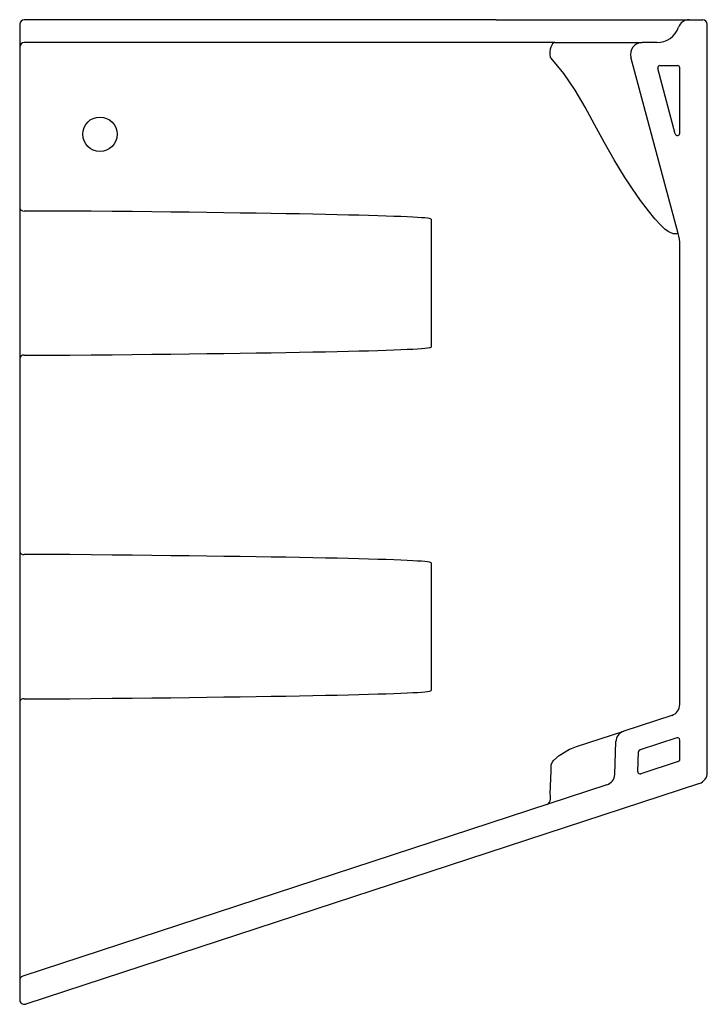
# Model space of a CAD drawing. Header units: millimetres. Extents: x 4432.94 to 4433.24, y 2809.986 to 2810.416.
import ezdxf

# ---------------------------------------------------------------- set-up
doc = ezdxf.new("R2010")
doc.units = ezdxf.units.MM
doc.layers.add('SANINDUSA', color=3, linetype='Continuous')

msp = doc.modelspace()

# ---------------------------------------------------------------- linework, layer by layer
at = {"layer": 'SANINDUSA'}
for p, q in [((4432.940058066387, 2810.413635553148), (4432.940058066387, 2810.413035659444)), ((4432.940058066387, 2810.413035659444), (4432.940058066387, 2809.999634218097)), ((4433.147976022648, 2810.415635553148), (4432.942058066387, 2810.415635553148)), ((4433.147976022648, 2810.415635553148), (4433.232200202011, 2810.415635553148)), ((4433.232200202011, 2810.415635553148), (4433.238058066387, 2810.415635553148)), ((4433.240058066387, 2810.08693159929), (4433.240058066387, 2810.413635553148)), ((4432.940058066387, 2810.403635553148), (4432.940058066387, 2810.400635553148)), ((4433.159013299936, 2810.405635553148), (4432.942058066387, 2810.405635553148)), ((4433.173520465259, 2810.405635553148), (4433.159013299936, 2810.405635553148)), ((4433.173520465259, 2810.405635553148), (4433.211574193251, 2810.405635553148)), ((4433.218058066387, 2810.405635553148), (4433.211574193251, 2810.405635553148)), ((4432.940058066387, 2810.400635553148), (4432.940058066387, 2810.339722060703)), ((4433.227376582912, 2810.322341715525), (4433.20674456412, 2810.399341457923)), ((4433.226092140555, 2810.365772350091), (4433.218427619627, 2810.394376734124)), ((4433.219393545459, 2810.395635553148), (4433.227058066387, 2810.395635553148)), ((4433.228058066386, 2810.366031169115), (4433.228058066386, 2810.394635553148)), ((4432.940058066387, 2810.339722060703), (4432.940058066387, 2810.334068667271)), ((4432.940058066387, 2810.334068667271), (4432.940058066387, 2810.333512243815)), ((4432.940058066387, 2810.333512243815), (4432.940058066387, 2810.328567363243)), ((4432.961956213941, 2810.332099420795), (4432.9419693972, 2810.332099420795)), ((4432.940058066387, 2810.328567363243), (4432.940058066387, 2810.272703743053)), ((4433.119520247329, 2810.328567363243), (4433.119520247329, 2810.272703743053)), ((4433.225009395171, 2810.322341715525), (4433.227376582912, 2810.322341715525)), ((4433.228058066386, 2810.116673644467), (4433.228058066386, 2810.317165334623)), ((4432.940058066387, 2810.272703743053), (4432.940058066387, 2810.267758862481)), ((4432.940058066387, 2810.267758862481), (4432.940058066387, 2810.267202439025)), ((4432.940058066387, 2810.267202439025), (4432.940058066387, 2810.261549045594)), ((4432.9419693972, 2810.269171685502), (4432.961956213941, 2810.269171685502)), ((4432.940058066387, 2810.261549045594), (4432.940058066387, 2810.189722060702)), ((4432.940058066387, 2810.189722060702), (4432.940058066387, 2810.184068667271)), ((4432.940058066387, 2810.184068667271), (4432.940058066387, 2810.183512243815)), ((4432.940058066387, 2810.183512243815), (4432.940058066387, 2810.178567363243)), ((4432.961956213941, 2810.182099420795), (4432.9419693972, 2810.182099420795)), ((4432.940058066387, 2810.178567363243), (4432.940058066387, 2810.122703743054)), ((4433.119520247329, 2810.178567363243), (4433.119520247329, 2810.122703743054)), ((4432.940058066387, 2810.122703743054), (4432.940058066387, 2810.117758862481)), ((4432.9419693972, 2810.119171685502), (4432.961956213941, 2810.119171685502)), ((4432.940058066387, 2810.117758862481), (4432.940058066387, 2810.117202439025)), ((4432.940058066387, 2810.117202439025), (4432.940058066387, 2810.111549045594)), ((4432.940058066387, 2810.111549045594), (4432.940058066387, 2810.003471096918)), ((4433.22461498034, 2810.111922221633), (4433.203611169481, 2810.105039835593)), ((4433.182990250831, 2810.09828291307), (4433.203611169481, 2810.105039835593)), ((4433.226746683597, 2810.102097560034), (4433.210706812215, 2810.096841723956)), ((4433.180840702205, 2810.09747821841), (4433.182990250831, 2810.09828291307)), ((4433.199671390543, 2810.086152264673), (4433.200171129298, 2810.100462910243)), ((4433.228058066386, 2810.092728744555), (4433.228058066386, 2810.101147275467)), ((4433.20972141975, 2810.087410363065), (4433.210018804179, 2810.095926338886)), ((4433.227369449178, 2810.091778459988), (4433.211032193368, 2810.086425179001)), ((4433.19623135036, 2810.081575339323), (4432.941435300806, 2809.998085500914)), ((4433.236614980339, 2810.082180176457), (4432.942680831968, 2809.985865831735)), ((4432.940058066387, 2810.003471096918), (4432.940058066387, 2809.99618493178)), ((4432.940058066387, 2809.99618493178), (4432.940058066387, 2809.987766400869))]:
    msp.add_line(p, q, dxfattribs=at)
at = {"layer": 'SANINDUSA', "flags": 128}
for points in [[(4433.173520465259, 2810.405635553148), (4433.173033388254, 2810.405504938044), (4433.172571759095, 2810.405119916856), (4433.172159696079, 2810.404500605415), (4433.171818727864, 2810.403679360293), (4433.171566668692, 2810.402699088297), (4433.171416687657, 2810.401611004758), (4433.171376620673, 2810.400471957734), (4433.171448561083, 2810.399341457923)], [(4433.190895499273, 2810.369943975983), (4433.186798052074, 2810.377515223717), (4433.182367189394, 2810.384889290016), (4433.177439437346, 2810.392083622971), (4433.171924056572, 2810.398824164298), (4433.171448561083, 2810.399341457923)], [(4433.225009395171, 2810.322341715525), (4433.224133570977, 2810.322540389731), (4433.223057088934, 2810.323119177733), (4433.221569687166, 2810.324253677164), (4433.219901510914, 2810.325805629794), (4433.217231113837, 2810.328690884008), (4433.214403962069, 2810.332121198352), (4433.210937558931, 2810.336726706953), (4433.207442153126, 2810.341743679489), (4433.203986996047, 2810.347032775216), (4433.199466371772, 2810.354425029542), (4433.195091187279, 2810.362093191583), (4433.190895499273, 2810.369943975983)], [(4433.17198497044, 2810.09050400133), (4433.172636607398, 2810.091781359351), (4433.172975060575, 2810.092214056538), (4433.175371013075, 2810.094387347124), (4433.179991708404, 2810.097101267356), (4433.180840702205, 2810.09747821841)], [(4433.171512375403, 2810.077649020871), (4433.171879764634, 2810.08764226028), (4433.17198497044, 2810.09050400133)], [(4433.17006826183, 2810.073002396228), (4433.170509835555, 2810.073223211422), (4433.170893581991, 2810.073575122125), (4433.171208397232, 2810.074047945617), (4433.171445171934, 2810.074628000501), (4433.171597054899, 2810.075298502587), (4433.171659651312, 2810.076040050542), (4433.171631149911, 2810.07683118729), (4433.171512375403, 2810.077649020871)]]:
    msp.add_lwpolyline(points, dxfattribs=at)
at = {"layer": 'SANINDUSA'}
msp.add_circle((4432.975058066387, 2810.365635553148), 0.0075, dxfattribs=at)
for centre, radius, start, end in [((4432.942058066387, 2810.413635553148), 0.002000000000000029, 90, 180), ((4433.218058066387, 2810.415635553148), 0.01, 270, 340.5287793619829), ((4433.232200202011, 2810.410635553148), 0.00500000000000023, 90, 160.5287793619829), ((4433.238058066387, 2810.413635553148), 0.002000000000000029, 0, 90), ((4432.942058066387, 2810.403635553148), 0.002000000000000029, 90, 180), ((4433.211574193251, 2810.400635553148), 0.005000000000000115, 90, 194.9999999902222), ((4433.219393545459, 2810.394635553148), 0.001, 90, 194.9999987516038), ((4433.227058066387, 2810.394635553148), 0.001, 0, 90), ((4433.227058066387, 2810.366031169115), 0.001, 194.9999987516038, 0), ((4432.941780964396, 2810.333843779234), 0.001754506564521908, 190.8922255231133, 276.1654190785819), ((4433.208058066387, 2810.317165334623), 0.02, 0, 14.99999999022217), ((4432.941780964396, 2810.267427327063), 0.001754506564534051, 83.8345809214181, 169.1077744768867), ((4432.941780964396, 2810.183843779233), 0.001754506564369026, 190.8922255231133, 276.1654190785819), ((4432.941780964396, 2810.117427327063), 0.001754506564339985, 83.8345809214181, 169.1077745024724), ((4433.223058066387, 2810.116673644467), 0.005, 288.1425836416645, 0), ((4433.205168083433, 2810.100288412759), 0.005000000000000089, 108.1425836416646, 177.9999999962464), ((4433.227058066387, 2810.101147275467), 0.001, 0, 108.1425836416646), ((4433.211018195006, 2810.095891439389), 0.001, 108.1425836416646, 177.9999999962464), ((4433.227058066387, 2810.092728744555), 0.001, 288.1425836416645, 0), ((4433.194674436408, 2810.086326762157), 0.005000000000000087, 288.1425836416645, 357.9999999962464), ((4433.210720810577, 2810.087375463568), 0.001, 177.9999999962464, 288.1425836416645), ((4433.235058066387, 2810.08693159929), 0.005000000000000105, 288.1425836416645, 0), ((4432.942058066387, 2809.99618493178), 0.002000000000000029, 108.1425836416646, 180), ((4432.942058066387, 2809.987766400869), 0.002000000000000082, 180, 288.1425836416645)]:
    msp.add_arc(centre, radius, start, end, dxfattribs=at)
for centre, major_axis, ratio, start_param, end_param in [((4432.580284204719, 2810.328567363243), (0.5392360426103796, 0), 0.009272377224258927, 0, 0.7844153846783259), ((4432.580284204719, 2810.272703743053), (0.5392360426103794, 0), 0.009272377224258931, 5.498769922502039, 6.283185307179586), ((4432.580284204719, 2810.178567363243), (0.5392360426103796, 0), 0.009272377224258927, 0, 0.7844153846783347), ((4432.580284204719, 2810.122703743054), (0.5392360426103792, 0), 0.009272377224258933, 5.498769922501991, 6.283185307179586)]:
    msp.add_ellipse(centre, major_axis=major_axis, ratio=ratio, start_param=start_param, end_param=end_param, dxfattribs=at)

doc.saveas('drawing.dxf')
